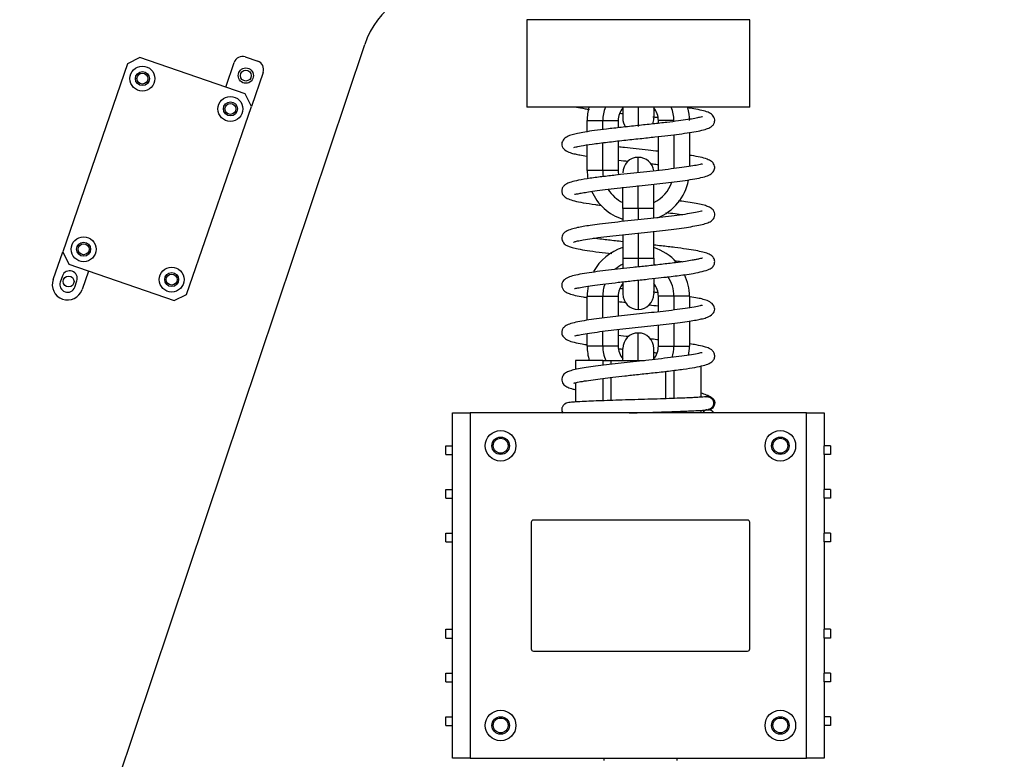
# Model space of a CAD drawing. Header units: millimetres. Extents: x 1476 to 3743, y -156 to 1447.
# Tile 39 of 70: x 3005 to 3230, y 749 to 918. Entities that reach past the tile are written whole.
import ezdxf

# ---------------------------------------------------------------- set-up
doc = ezdxf.new("R2010")
doc.units = ezdxf.units.MM
doc.dimstyles.get("Standard").update_dxf_attribs({"dimtxt": 20, "dimasz": 8, "dimexe": 3, "dimexo": 5, "dimgap": 0.09, "dimtad": 0, "dimtih": 1, "dimtoh": 1, "dimdsep": 46, "dimtxsty": 'Standard', "dimcen": 0.09, "dimadec": 0, "dimazin": 0, "dimtfac": 1, "dimtofl": 0, "dimtmove": 0, "dimatfit": 3, "dimfxl": 1, "dimtolj": 1, "dimtzin": 0, "dimarcsym": 0})

# ---------------------------------------------------------------- blocks, each defined once
blk = doc.blocks.new('*D4')
at = {"color": 0, "lineweight": -2, "transparency": 16777216}
for p, q in [((3271.46, 1048.86), (3449.96, 1048.86)), ((3446.96, 1040.86), (3446.96, 875.91)), ((3446.96, 690.77), (3446.96, 855.73)), ((3146.11, 682.77), (3449.96, 682.77))]:
    blk.add_line(p, q, dxfattribs=at)
at = {"color": 0, "lineweight": 18, "transparency": 16777216}
for points in [[(3445.62, 1040.86), (3448.29, 1040.86), (3446.96, 1048.86)], [(3445.62, 690.77), (3448.29, 690.77), (3446.96, 682.77)]]:
    blk.add_solid(points, dxfattribs=at)
at = {"layer": 'Defpoints', "color": 0, "lineweight": 18, "transparency": 16777216}
for p in [(3266.46, 1048.86), (3141.11, 682.77), (3446.96, 682.77)]:
    blk.add_point(p, dxfattribs=at)
at = {"color": 0, "lineweight": 18, "transparency": 16777216, "insert": (3446.96, 865.82), "char_height": 20, "attachment_point": 5}
blk.add_mtext('\\A1;385', dxfattribs=at)

msp = doc.modelspace()

# ---------------------------------------------------------------- linework, layer by layer
for p, q in [((3171.742, 918.122), (3120.742, 918.122)), ((3120.742, 918.122), (3120.742, 898.122)), ((3171.742, 898.122), (3171.742, 918.122)), ((3004.704, 676.996), (3083.674, 912.481)), ((3029.353, 908.039), (3014.539, 865.018)), ((3032.213, 909.434), (3029.353, 908.039)), ((3056.323, 901.132), (3032.213, 909.434)), ((3051.832, 902.679), (3053.786, 908.352)), ((3056.328, 909.592), (3059.164, 908.615)), ((3060.404, 906.073), (3057.718, 898.272)), ((3057.718, 898.272), (3056.323, 901.132)), ((3042.905, 855.251), (3057.718, 898.272)), ((3171.742, 898.122), (3120.742, 898.122)), ((3142.692, 898.122), (3142.692, 895.572)), ((3146.242, 898.121), (3146.242, 893.704)), ((3149.792, 898.122), (3149.792, 895.572)), ((3134.542, 892.49), (3134.542, 895.022)), ((3134.542, 895.022), (3138.092, 895.022)), ((3138.092, 895.022), (3141.642, 895.022)), ((3138.092, 892.979), (3138.092, 895.022)), ((3141.642, 895.022), (3141.642, 893.397)), ((3150.842, 894.404), (3150.842, 895.022)), ((3154.392, 895.022), (3150.842, 895.022)), ((3157.942, 892.284), (3157.942, 884.531)), ((3138.092, 883.622), (3138.092, 889.965)), ((3141.642, 890.381), (3141.642, 883.622)), ((3150.842, 883.622), (3150.842, 891.384)), ((3154.392, 891.801), (3154.392, 884.039)), ((3134.542, 883.622), (3134.542, 889.474)), ((3146.242, 883.189), (3146.242, 886.622)), ((3138.092, 883.622), (3134.542, 883.622)), ((3141.642, 883.622), (3138.092, 883.622)), ((3142.692, 874.922), (3142.692, 879.777)), ((3146.242, 874.922), (3146.242, 880.198)), ((3149.792, 874.922), (3149.792, 880.52)), ((3142.692, 874.922), (3142.692, 871.943)), ((3146.242, 874.922), (3142.692, 874.922)), ((3149.792, 874.922), (3146.242, 874.922)), ((3146.242, 874.922), (3146.242, 872.328)), ((3149.792, 872.714), (3149.792, 874.922)), ((3149.792, 863.522), (3149.792, 869.695)), ((3142.692, 868.925), (3142.692, 863.522)), ((3146.242, 869.311), (3146.242, 863.522)), ((3012.342, 858.636), (3014.539, 865.018)), ((3014.539, 865.018), (3015.934, 862.158)), ((3142.692, 863.522), (3142.692, 861.129)), ((3142.692, 863.522), (3146.242, 863.522)), ((3146.242, 863.522), (3149.792, 863.522)), ((3146.242, 863.522), (3146.242, 861.498)), ((3149.792, 863.522), (3149.792, 861.908)), ((3015.934, 862.158), (3040.045, 853.856)), ((3020.425, 860.612), (3018.96, 856.357)), ((3014.485, 859.484), (3013.996, 858.066)), ((3017.306, 856.927), (3017.794, 858.345)), ((3146.242, 858.476), (3146.242, 851.822)), ((3149.792, 858.836), (3149.792, 855.372)), ((3142.692, 858.082), (3142.692, 855.372)), ((3040.045, 853.856), (3042.905, 855.251)), ((3134.542, 849.349), (3134.542, 854.822)), ((3134.542, 854.822), (3138.092, 854.822)), ((3138.092, 849.838), (3138.092, 854.822)), ((3138.092, 854.822), (3141.642, 854.822)), ((3141.642, 854.822), (3141.642, 850.251)), ((3150.842, 851.259), (3150.842, 854.822)), ((3154.392, 854.822), (3150.842, 854.822)), ((3154.392, 854.822), (3154.392, 851.682)), ((3157.942, 854.822), (3154.392, 854.822)), ((3157.942, 854.822), (3157.942, 852.176)), ((3141.642, 847.236), (3141.642, 843.422)), ((3150.842, 843.422), (3150.842, 848.24)), ((3154.392, 848.657), (3154.392, 843.422)), ((3157.942, 849.143), (3157.942, 843.422)), ((3134.542, 843.422), (3134.542, 846.318)), ((3138.092, 843.422), (3138.092, 846.817)), ((3146.242, 840.122), (3146.242, 846.422)), ((3138.092, 843.422), (3134.542, 843.422)), ((3141.642, 843.422), (3138.092, 843.422)), ((3142.692, 840.122), (3142.692, 842.872)), ((3149.792, 840.386), (3149.792, 842.872)), ((3150.842, 843.422), (3154.392, 843.422)), ((3154.392, 843.422), (3157.942, 843.422)), ((3138.092, 840.122), (3131.842, 840.122)), ((3131.842, 840.122), (3131.842, 838.039)), ((3138.092, 840.122), (3139.992, 840.122)), ((3138.092, 840.122), (3138.092, 839.052)), ((3139.992, 840.122), (3147.668, 840.122)), ((3139.992, 840.122), (3139.992, 839.281)), ((3160.642, 831.742), (3160.642, 838.886)), ((3138.092, 836.033), (3138.092, 830.924)), ((3139.992, 836.262), (3139.992, 830.989)), ((3152.492, 837.645), (3152.492, 831.384)), ((3154.392, 837.877), (3154.392, 831.451)), ((3131.842, 835.046), (3131.842, 830.637)), ((3103.742, 828.122), (3107.742, 828.122)), ((3103.742, 820.622), (3103.742, 828.122)), ((3184.742, 828.122), (3107.742, 828.122)), ((3107.742, 828.122), (3107.742, 749.122)), ((3152.492, 828.383), (3152.492, 828.122)), ((3154.392, 828.449), (3154.392, 828.122)), ((3160.642, 828.122), (3160.642, 828.74)), ((3184.742, 828.122), (3188.742, 828.122)), ((3184.742, 749.122), (3184.742, 828.122)), ((3188.742, 828.122), (3188.742, 820.622)), ((3102.242, 820.622), (3103.742, 820.622)), ((3102.242, 818.622), (3102.242, 820.622)), ((3103.742, 818.622), (3103.742, 820.622)), ((3190.242, 820.622), (3188.742, 820.622)), ((3188.742, 818.622), (3188.742, 820.622)), ((3190.242, 820.622), (3190.242, 818.622)), ((3102.242, 818.622), (3103.742, 818.622)), ((3103.742, 810.622), (3103.742, 818.622)), ((3190.242, 818.622), (3188.742, 818.622)), ((3188.742, 818.622), (3188.742, 810.622)), ((3102.242, 810.622), (3103.742, 810.622)), ((3102.242, 808.622), (3102.242, 810.622)), ((3103.742, 808.622), (3103.742, 810.622)), ((3190.242, 810.622), (3188.742, 810.622)), ((3188.742, 808.622), (3188.742, 810.622)), ((3190.242, 810.622), (3190.242, 808.622)), ((3102.242, 808.622), (3103.742, 808.622)), ((3103.742, 800.622), (3103.742, 808.622)), ((3190.242, 808.622), (3188.742, 808.622)), ((3188.742, 808.622), (3188.742, 800.622)), ((3121.742, 803.122), (3121.742, 774.122)), ((3171.242, 803.622), (3122.242, 803.622)), ((3171.742, 774.122), (3171.742, 803.122)), ((3102.242, 800.622), (3103.742, 800.622)), ((3102.242, 798.622), (3102.242, 800.622)), ((3103.742, 798.622), (3103.742, 800.622)), ((3190.242, 800.622), (3188.742, 800.622)), ((3188.742, 798.622), (3188.742, 800.622)), ((3190.242, 800.622), (3190.242, 798.622)), ((3102.242, 798.622), (3103.742, 798.622)), ((3103.742, 778.622), (3103.742, 798.622)), ((3190.242, 798.622), (3188.742, 798.622)), ((3188.742, 798.622), (3188.742, 778.622)), ((3102.242, 778.622), (3103.742, 778.622)), ((3102.242, 776.622), (3102.242, 778.622)), ((3103.742, 776.622), (3103.742, 778.622)), ((3190.242, 778.622), (3188.742, 778.622)), ((3188.742, 776.622), (3188.742, 778.622)), ((3190.242, 778.622), (3190.242, 776.622)), ((3102.242, 776.622), (3103.742, 776.622)), ((3103.742, 768.622), (3103.742, 776.622)), ((3190.242, 776.622), (3188.742, 776.622)), ((3188.742, 776.622), (3188.742, 768.622)), ((3122.242, 773.622), (3171.242, 773.622)), ((3102.242, 768.622), (3103.742, 768.622)), ((3102.242, 766.622), (3102.242, 768.622)), ((3103.742, 766.622), (3103.742, 768.622)), ((3190.242, 768.622), (3188.742, 768.622)), ((3188.742, 766.622), (3188.742, 768.622)), ((3190.242, 768.622), (3190.242, 766.622)), ((3102.242, 766.622), (3103.742, 766.622)), ((3103.742, 758.622), (3103.742, 766.622)), ((3190.242, 766.622), (3188.742, 766.622)), ((3188.742, 766.622), (3188.742, 758.622)), ((3102.242, 758.622), (3103.742, 758.622)), ((3102.242, 756.622), (3102.242, 758.622)), ((3103.742, 756.622), (3103.742, 758.622)), ((3190.242, 758.622), (3188.742, 758.622)), ((3188.742, 758.622), (3188.742, 756.622)), ((3190.242, 758.622), (3190.242, 756.622)), ((3102.242, 756.622), (3103.742, 756.622)), ((3103.742, 749.122), (3103.742, 756.622)), ((3190.242, 756.622), (3188.742, 756.622)), ((3188.742, 756.622), (3188.742, 749.122)), ((3107.742, 749.122), (3103.742, 749.122)), ((3107.742, 749.122), (3184.742, 749.122)), ((3138.342, 749.122), (3138.342, 748.622)), ((3155.142, 748.622), (3155.142, 749.122)), ((3188.742, 749.122), (3184.742, 749.122))]:
    msp.add_line(p, q)
at = {"lineweight": 18}
msp.add_line((3125.164, 828.122), (3171.391, 828.122), dxfattribs=at)
for centre, radius in [((3032.782, 904.637), 2.85), ((3032.782, 904.637), 1.6), ((3032.782, 904.637), 1.25), ((3056.444, 905.321), 1.75), ((3056.444, 905.321), 1.25), ((3052.922, 897.703), 2.85), ((3052.922, 897.703), 1.6), ((3052.922, 897.703), 1.25), ((3019.336, 865.588), 2.85), ((3019.336, 865.588), 1.6), ((3019.336, 865.588), 1.25), ((3039.476, 858.653), 2.85), ((3015.895, 858.206), 1.25), ((3039.476, 858.653), 1.6), ((3039.476, 858.653), 1.25), ((3114.742, 820.622), 3.5), ((3114.742, 820.622), 2), ((3114.742, 820.622), 1.7), ((3178.742, 820.622), 3.5), ((3178.742, 820.622), 2), ((3178.742, 820.622), 1.7), ((3114.742, 756.622), 3.5), ((3178.742, 756.622), 3.5), ((3114.742, 756.622), 2), ((3114.742, 756.622), 1.7), ((3178.742, 756.622), 2), ((3178.742, 756.622), 1.7)]:
    msp.add_circle(centre, radius)
for centre, radius, start, end in [((3102.636, 906.122), 20, 90, 161.461), ((3055.677, 907.701), 2, 71, 161), ((3058.513, 906.724), 2, 341, 71), ((3146.242, 895.022), 11.7, 164.63531, 180), ((3146.242, 895.022), 8.15, 157.64344, 180), ((3146.242, 895.022), 4.6, 140.50969, 180), ((3146.242, 895.022), 4.6, 0, 39.49031), ((3146.242, 895.022), 8.15, 0, 22.35656), ((3146.242, 895.022), 11.7, 0, 14.64469), ((3146.242, 895.572), 3.55, 180, 214.72031), ((3146.242, 895.572), 3.55, 337.94579, 0), ((3146.242, 883.072), 3.55, 90, 180), ((3146.242, 883.072), 3.55, 6.9328, 90), ((3146.242, 883.622), 11.7, 180, 189.32062), ((3146.242, 883.622), 8.15, 180, 189.98719), ((3146.242, 883.622), 4.6, 180, 192.61968), ((3146.242, 883.622), 8.15, 295.82156, 340.69219), ((3146.242, 883.622), 11.7, 292.01906, 349.00312), ((3146.242, 883.622), 11.7, 203.84718, 252.3375), ((3146.242, 883.622), 8.15, 212.32969, 244.17844), ((3146.242, 854.822), 11.7, 107.6625, 151.155), ((3146.242, 854.822), 11.7, 41.40562, 72.3375), ((3016.139, 858.915), 1.75, 341, 161), ((3146.242, 854.822), 8.15, 115.82156, 130.19625), ((3146.242, 854.822), 8.15, 62.02406, 64.17844), ((3015.651, 857.496), 3.5, 161, 341), ((3146.242, 854.822), 8.15, 0, 33.6825), ((3146.242, 854.822), 11.7, 0, 25.33219), ((3015.651, 857.496), 1.75, 161, 341), ((3146.242, 854.822), 11.7, 168.1425, 180), ((3146.242, 854.822), 8.15, 159.38719, 180), ((3146.242, 854.822), 4.6, 140.50969, 180), ((3146.242, 854.822), 4.6, 0, 39.49031), ((3146.242, 855.372), 3.55, 180, 270), ((3146.242, 855.372), 3.55, 270, 0), ((3146.242, 842.872), 3.55, 90, 180), ((3146.242, 842.872), 3.55, 0, 90), ((3146.242, 843.422), 11.7, 180, 196.38281), ((3146.242, 843.422), 8.15, 180, 203.88656), ((3146.242, 843.422), 4.6, 180, 219.49031), ((3146.242, 843.422), 4.6, 320.50969, 0), ((3146.242, 843.422), 8.15, 341.27438, 0), ((3146.242, 843.422), 11.7, 349.425, 0), ((3122.242, 803.122), 0.5, 90, 180), ((3171.242, 803.122), 0.5, 0, 90), ((3122.242, 774.122), 0.5, 180, 270), ((3171.242, 774.122), 0.5, 270, 0)]:
    msp.add_arc(centre, radius, start, end)
for points, knots in [([(3131.502, 888.909), (3131.506, 888.907), (3131.554, 888.908), (3131.899, 888.993), (3133.161, 889.272), (3135.605, 889.663), (3139.009, 890.092), (3142.801, 890.515), (3146.54, 890.914), (3149.983, 891.284), (3153.017, 891.627), (3155.667, 891.953), (3157.998, 892.281), (3159.995, 892.63), (3161.535, 892.993), (3162.555, 893.377), (3163.173, 893.766), (3163.658, 894.427), (3163.815, 895.372), (3163.24, 896.411), (3162.183, 896.979), (3160.809, 897.379), (3159.237, 897.682), (3158.003, 897.879), (3157.495, 897.955)], [0, 0, 0, 0, 0.0051232, 0.0427304, 0.095545, 0.1633868, 0.2329438, 0.2980556, 0.3585565, 0.4142972, 0.4651486, 0.5132206, 0.5614086, 0.609877, 0.658764, 0.703263, 0.7362817, 0.7582818, 0.7851161, 0.8228194, 0.8659467, 0.9144097, 0.9667246, 1, 1, 1, 1]), ([(3132.125, 898.119), (3132.703, 897.991), (3133.641, 897.814), (3134.704, 897.647), (3135.038, 897.597)], [0, 0, 0, 0, 0.6947853, 1, 1, 1, 1]), ([(3142.017, 896.731), (3142.053, 896.727), (3142.275, 896.702), (3142.499, 896.677), (3142.687, 896.657)], [0, 0, 0, 0, 0.1608068, 1, 1, 1, 1]), ([(3160.921, 895.854), (3160.906, 895.871), (3160.796, 895.869), (3160.321, 895.765), (3159.223, 895.531), (3157.55, 895.246), (3155.4, 894.943), (3152.721, 894.612), (3149.556, 894.255), (3146.008, 893.874), (3142.381, 893.485), (3139.043, 893.107), (3136.252, 892.754), (3134.049, 892.429), (3132.366, 892.119), (3131.065, 891.818), (3129.856, 891.352), (3128.884, 890.586), (3128.588, 889.306), (3129.319, 888.295), (3130.526, 887.709), (3131.754, 887.386), (3132.912, 887.155), (3133.907, 886.987), (3134.498, 886.895), (3134.536, 886.889)], [0, 0, 0, 0, 0.0213832, 0.0612932, 0.102937, 0.1465346, 0.1936248, 0.2444111, 0.2988997, 0.357092, 0.4185305, 0.4767752, 0.529765, 0.5775198, 0.6200328, 0.6582013, 0.6982748, 0.7418818, 0.789955, 0.8421512, 0.8892035, 0.9257443, 0.9590108, 0.9974218, 1, 1, 1, 1]), ([(3150.849, 888.003), (3150.071, 888.09), (3147.508, 888.37), (3144.332, 888.706), (3142.104, 888.953), (3141.629, 889.006)], [0, 0, 0, 0, 0.2602326, 0.8398989, 1, 1, 1, 1]), ([(3131.637, 878.221), (3131.668, 878.182), (3131.838, 878.171), (3132.407, 878.287), (3133.462, 878.501), (3134.891, 878.741), (3136.841, 879.021), (3139.303, 879.33), (3142.09, 879.648), (3144.968, 879.96), (3147.802, 880.263), (3150.556, 880.562), (3153.232, 880.867), (3155.811, 881.186), (3158.205, 881.527), (3160.181, 881.872), (3161.726, 882.247), (3162.942, 882.761), (3163.681, 883.627), (3163.779, 884.516), (3163.437, 885.342), (3162.935, 885.77), (3161.985, 886.247), (3160.481, 886.654), (3159.009, 886.932), (3158.129, 887.074), (3157.972, 887.099)], [0, 0, 0, 0, 0.0328542, 0.07095, 0.1048365, 0.142361, 0.1858745, 0.2350113, 0.2844507, 0.3323802, 0.3787877, 0.4237702, 0.46995, 0.5185003, 0.5694968, 0.6229394, 0.6740646, 0.7206508, 0.76229, 0.7903936, 0.8098654, 0.8417873, 0.8874874, 0.9393389, 0.9893524, 1, 1, 1, 1]), ([(3141.649, 885.987), (3141.674, 885.984), (3142.442, 885.898), (3143.224, 885.812), (3143.988, 885.73)], [0, 0, 0, 0, 0.0328018, 1, 1, 1, 1]), ([(3160.957, 885.106), (3160.925, 885.128), (3160.62, 885.027), (3159.573, 884.801), (3157.872, 884.508), (3155.688, 884.195), (3153.139, 883.876), (3150.36, 883.558), (3147.429, 883.24), (3144.418, 882.919), (3141.324, 882.582), (3138.168, 882.216), (3135.088, 881.811), (3132.589, 881.403), (3130.921, 881.014), (3129.99, 880.674), (3129.366, 880.289), (3128.896, 879.737), (3128.672, 878.977), (3128.837, 878.16), (3129.326, 877.58), (3130.236, 877.051), (3131.643, 876.623), (3133.664, 876.223), (3135.779, 875.912), (3137.223, 875.725), (3137.645, 875.672)], [0, 0, 0, 0, 0.0356642, 0.0829722, 0.1298833, 0.1762109, 0.2219872, 0.2677196, 0.3134322, 0.3591166, 0.4063082, 0.4584763, 0.5158541, 0.5778596, 0.630827, 0.6694162, 0.6937033, 0.7125083, 0.7309359, 0.7528856, 0.7845987, 0.8237403, 0.8688511, 0.9199583, 0.9772183, 1, 1, 1, 1]), ([(3149.029, 885.186), (3149.431, 885.142), (3150.044, 885.075), (3150.648, 885.007), (3150.858, 884.983)], [0, 0, 0, 0, 0.6496544, 1, 1, 1, 1]), ([(3131.42, 867.236), (3131.43, 867.221), (3131.612, 867.299), (3132.334, 867.49), (3133.656, 867.758), (3135.673, 868.078), (3138.236, 868.417), (3141.083, 868.751), (3144.003, 869.071), (3146.908, 869.382), (3149.748, 869.688), (3152.476, 869.993), (3155.021, 870.299), (3158.01, 870.701), (3160.451, 871.115), (3162.186, 871.644), (3163.101, 872.113), (3163.666, 872.819), (3163.768, 873.67), (3163.466, 874.594), (3162.73, 875.159), (3161.595, 875.624), (3159.665, 876.055), (3157.283, 876.423), (3155.972, 876.601), (3155.412, 876.673)], [0, 0, 0, 0, 0.0244522, 0.0600137, 0.1024078, 0.1516374, 0.2028246, 0.2518574, 0.2986966, 0.3435388, 0.3880345, 0.4325211, 0.4770091, 0.5214616, 0.6082656, 0.6510412, 0.692689, 0.7304874, 0.7482186, 0.7657915, 0.8014213, 0.8393895, 0.9229387, 0.968426, 1, 1, 1, 1]), ([(3160.882, 874.288), (3160.882, 874.289), (3160.846, 874.337), (3160.459, 874.215), (3159.003, 873.908), (3156.966, 873.586), (3154.534, 873.26), (3151.879, 872.944), (3149.062, 872.631), (3146.113, 872.314), (3143.064, 871.987), (3140.087, 871.656), (3137.448, 871.338), (3135.315, 871.051), (3133.66, 870.793), (3132.216, 870.528), (3130.801, 870.165), (3129.669, 869.716), (3128.951, 869.095), (3128.696, 868.302), (3128.784, 867.414), (3129.491, 866.597), (3130.254, 866.257), (3131.138, 865.967), (3132.527, 865.651), (3134.545, 865.302), (3137.147, 864.942), (3139.184, 864.697), (3140.197, 864.58)], [0, 0, 0, 0, 0.0006289, 0.0418059, 0.0906705, 0.1386136, 0.1845222, 0.2282658, 0.2707462, 0.3145355, 0.3597719, 0.4064604, 0.4519313, 0.4913875, 0.5247266, 0.556165, 0.5935812, 0.6373707, 0.6802801, 0.7000514, 0.7186149, 0.7513393, 0.7804477, 0.8132717, 0.8527861, 0.8989335, 0.9516871, 1, 1, 1, 1]), ([(3152.507, 874.009), (3153.263, 873.92), (3154.641, 873.753), (3155.873, 873.589), (3156.415, 873.513)], [0, 0, 0, 0, 0.5292393, 1, 1, 1, 1]), ([(3142.661, 867.32), (3142.102, 867.382), (3140.446, 867.566), (3138.161, 867.835), (3136.603, 868.039), (3136.003, 868.122)], [0, 0, 0, 0, 0.2261521, 0.6794048, 1, 1, 1, 1]), ([(3131.611, 856.617), (3131.644, 856.598), (3131.85, 856.64), (3132.622, 856.782), (3134.152, 857.056), (3136.245, 857.369), (3138.784, 857.696), (3141.632, 858.026), (3144.718, 858.363), (3147.856, 858.698), (3150.751, 859.012), (3153.164, 859.289), (3155.137, 859.531), (3157.017, 859.783), (3159.042, 860.101), (3161.023, 860.503), (3162.432, 860.966), (3163.277, 861.452), (3163.817, 862.438), (3163.613, 863.554), (3163.042, 864.148), (3162.18, 864.62), (3161.042, 864.952), (3159.426, 865.292), (3157.271, 865.641), (3154.619, 865.996), (3152.047, 866.299), (3150.382, 866.484), (3149.802, 866.548)], [0, 0, 0, 0, 0.0222105, 0.0651937, 0.1083302, 0.1514155, 0.1945615, 0.2384457, 0.2830885, 0.3284773, 0.3717238, 0.4083287, 0.4382061, 0.4677494, 0.5064328, 0.5546532, 0.6061583, 0.6454452, 0.6722467, 0.6957472, 0.7235341, 0.7564978, 0.7948187, 0.8366151, 0.8805142, 0.92653, 0.9746888, 1, 1, 1, 1]), ([(3160.932, 863.517), (3160.913, 863.547), (3160.734, 863.493), (3160.26, 863.404), (3159.518, 863.239), (3158.444, 863.039), (3156.931, 862.798), (3154.623, 862.484), (3151.634, 862.128), (3148.333, 861.765), (3145.141, 861.424), (3142.16, 861.102), (3139.373, 860.787), (3136.754, 860.465), (3134.356, 860.126), (3132.344, 859.776), (3130.83, 859.42), (3129.582, 858.922), (3128.799, 858.042), (3128.652, 857.153), (3129.063, 856.223), (3129.624, 855.78), (3130.452, 855.386), (3131.748, 855.033), (3133.238, 854.74), (3134.251, 854.576), (3134.575, 854.525)], [0, 0, 0, 0, 0.0308572, 0.065977, 0.0945552, 0.1203898, 0.1572671, 0.2063766, 0.2647076, 0.3205004, 0.3725579, 0.420843, 0.4680443, 0.5168755, 0.5674194, 0.6197635, 0.6711178, 0.7169364, 0.7574994, 0.7890075, 0.8107375, 0.8392692, 0.8795147, 0.9287043, 0.9780105, 1, 1, 1, 1]), ([(3154.542, 862.976), (3155.066, 862.91), (3155.69, 862.828), (3156.277, 862.746), (3156.389, 862.73)], [0, 0, 0, 0, 0.8057709, 1, 1, 1, 1]), ([(3142.677, 856.533), (3142.532, 856.549), (3142.32, 856.572), (3142.109, 856.596), (3142.042, 856.603)], [0, 0, 0, 0, 0.6808014, 1, 1, 1, 1]), ([(3131.639, 845.832), (3131.68, 845.795), (3131.972, 845.831), (3133.118, 846.089), (3135.004, 846.408), (3137.329, 846.729), (3139.936, 847.047), (3142.692, 847.357), (3145.53, 847.663), (3148.402, 847.97), (3151.255, 848.283), (3153.968, 848.597), (3156.366, 848.904), (3158.318, 849.191), (3159.825, 849.454), (3160.964, 849.696), (3162.193, 850.033), (3163.384, 850.761), (3163.876, 851.801), (3163.461, 852.966), (3162.366, 853.741), (3161.127, 854.145), (3159.792, 854.435), (3158.654, 854.633), (3157.983, 854.739), (3157.947, 854.744)], [0, 0, 0, 0, 0.0421478, 0.0902255, 0.1420137, 0.1929283, 0.2423194, 0.2901294, 0.3368455, 0.3841653, 0.4322358, 0.4810784, 0.5292058, 0.5729519, 0.6121155, 0.6470165, 0.6859741, 0.7335977, 0.7836662, 0.8310085, 0.8747521, 0.9146867, 0.9536014, 0.9974864, 1, 1, 1, 1]), ([(3160.945, 852.756), (3160.927, 852.776), (3160.758, 852.759), (3159.879, 852.513), (3158.099, 852.188), (3155.837, 851.858), (3153.293, 851.537), (3150.625, 851.231), (3147.902, 850.934), (3144.231, 850.541), (3140.536, 850.14), (3137.203, 849.736), (3134.869, 849.417), (3132.788, 849.069), (3131.084, 848.684), (3129.924, 848.268), (3129.258, 847.84), (3128.795, 847.206), (3128.671, 846.185), (3129.092, 845.43), (3130.116, 844.7), (3131.574, 844.274), (3133.069, 843.979), (3134.2, 843.795), (3134.615, 843.732)], [0, 0, 0, 0, 0.0297763, 0.0770691, 0.1294985, 0.1810792, 0.2303879, 0.2773801, 0.3221994, 0.3670317, 0.4583721, 0.5052553, 0.5531847, 0.6024686, 0.6533218, 0.7032885, 0.7410695, 0.7653992, 0.7874216, 0.8240065, 0.8690514, 0.9182531, 0.9715171, 1, 1, 1, 1]), ([(3150.849, 844.86), (3150.734, 844.872), (3150.111, 844.942), (3149.478, 845.011), (3148.959, 845.068)], [0, 0, 0, 0, 0.1849738, 1, 1, 1, 1]), ([(3131.528, 834.98), (3131.542, 834.978), (3131.658, 835.011), (3132.273, 835.145), (3133.769, 835.429), (3135.774, 835.731), (3138.018, 836.029), (3140.48, 836.323), (3143.223, 836.63), (3146.353, 836.966), (3149.78, 837.334), (3153.319, 837.732), (3156.551, 838.138), (3159.186, 838.544), (3161.114, 838.956), (3162.435, 839.405), (3163.221, 839.922), (3163.661, 840.46), (3163.779, 841.413), (3163.464, 842.14), (3162.982, 842.62), (3162.355, 842.97), (3161.291, 843.332), (3159.801, 843.653), (3158.535, 843.865), (3158.023, 843.945)], [0, 0, 0, 0, 0.0128509, 0.0631523, 0.1182836, 0.1688479, 0.2145198, 0.2571219, 0.3037591, 0.3550754, 0.4111121, 0.4719147, 0.5365704, 0.5965877, 0.6501431, 0.6973111, 0.7379741, 0.7700927, 0.7924838, 0.8126061, 0.8333973, 0.8623441, 0.9060539, 0.9643796, 1, 1, 1, 1]), ([(3160.828, 841.896), (3160.801, 841.924), (3160.611, 841.884), (3159.757, 841.703), (3157.955, 841.369), (3155.645, 841.044), (3152.989, 840.714), (3150.151, 840.393), (3147.256, 840.079), (3144.386, 839.772), (3141.589, 839.468), (3138.911, 839.161), (3136.427, 838.849), (3133.592, 838.441), (3131.437, 838.039), (3130.027, 837.537), (3129.233, 837.11), (3128.669, 836.143), (3128.767, 835.262), (3129.141, 834.571), (3129.848, 834.071), (3130.734, 833.745), (3131.44, 833.558), (3131.706, 833.494)], [0, 0, 0, 0, 0.0281395, 0.0804573, 0.1390429, 0.196403, 0.252123, 0.3061118, 0.3582838, 0.4088153, 0.4594197, 0.510455, 0.5619529, 0.6139451, 0.7121294, 0.7568943, 0.7985585, 0.8376074, 0.8580248, 0.8793602, 0.9249713, 0.9736762, 1, 1, 1, 1]), ([(3161.726, 831.849), (3161.568, 831.821), (3161.099, 831.769), (3159.981, 831.693), (3158.725, 831.626), (3157.182, 831.556), (3155.214, 831.478), (3152.671, 831.389), (3149.887, 831.299), (3146.955, 831.209), (3143.994, 831.118), (3141.106, 831.027), (3138.391, 830.937), (3135.928, 830.846), (3133.766, 830.753), (3131.899, 830.651), (3130.726, 830.555), (3129.672, 830.42), (3129.02, 829.854), (3128.818, 829.447), (3128.74, 829.157), (3128.724, 828.819), (3128.785, 828.445), (3128.899, 828.223), (3129.009, 828.113)], [0, 0, 0, 0, 0.0615347, 0.1151135, 0.1606649, 0.1980816, 0.2562483, 0.31436, 0.3738444, 0.4334569, 0.4930715, 0.5526886, 0.6123117, 0.6719491, 0.7320523, 0.7965848, 0.8656069, 0.9271981, 0.9530045, 0.9625689, 0.9699711, 0.9762283, 0.9840975, 1, 1, 1, 1]), ([(3163.729, 830.384), (3163.723, 830.694), (3163.484, 831.241), (3162.54, 831.962), (3161.517, 832.394), (3160.868, 832.588), (3160.657, 832.646)], [0, 0, 0, 0, 0.3457822, 0.6424492, 0.8875907, 1, 1, 1, 1]), ([(3162.253, 831.843), (3162.253, 831.848), (3162.095, 831.879), (3161.909, 831.865), (3161.726, 831.849)], [0, 0, 0, 0, 0.3545448, 1, 1, 1, 1]), ([(3161.968, 828.851), (3161.99, 828.848), (3162.086, 828.833), (3162.255, 828.825), (3162.479, 828.852), (3162.763, 828.921), (3163.069, 829.078), (3163.355, 829.337), (3163.558, 829.625), (3163.698, 829.983), (3163.73, 830.242), (3163.729, 830.379)], [0, 0, 0, 0, 0.0427731, 0.1698421, 0.2323922, 0.2991796, 0.472668, 0.5847607, 0.7122776, 0.852187, 1, 1, 1, 1]), ([(3144.156, 828.122), (3144.77, 828.141), (3146.364, 828.189), (3148.854, 828.266), (3151.51, 828.349), (3154.091, 828.436), (3156.295, 828.517), (3158.248, 828.6), (3159.901, 828.684), (3161.381, 828.783), (3162.02, 828.855), (3162.246, 828.894)], [0, 0, 0, 0, 0.075642, 0.1924439, 0.3046444, 0.4083727, 0.5359487, 0.6256316, 0.7327687, 0.8575229, 1, 1, 1, 1]), ([(3161.897, 828.834), (3161.895, 828.833), (3161.832, 828.819), (3161.721, 828.785), (3161.568, 828.721), (3161.435, 828.647), (3161.309, 828.559), (3161.221, 828.484), (3161.166, 828.429), (3161.139, 828.401), (3161.112, 828.373), (3161.086, 828.343), (3161.062, 828.313), (3161.038, 828.283), (3161.014, 828.252), (3160.992, 828.22), (3160.971, 828.188), (3160.95, 828.155), (3160.937, 828.133), (3160.93, 828.122)], [0, 0, 0, 0, 0.0040404, 0.1571834, 0.2816742, 0.4049598, 0.5283538, 0.6531667, 0.6850785, 0.7168499, 0.7485018, 0.7800555, 0.8115325, 0.8429544, 0.8743429, 0.9057199, 0.9371073, 0.9685267, 1, 1, 1, 1]), ([(3163.528, 828.122), (3163.525, 828.127), (3163.518, 828.139), (3163.508, 828.155), (3163.498, 828.172), (3163.487, 828.189), (3163.476, 828.205), (3163.465, 828.221), (3163.454, 828.238), (3163.443, 828.254), (3163.431, 828.269), (3163.419, 828.285), (3163.407, 828.301), (3163.394, 828.316), (3163.382, 828.332), (3163.369, 828.347), (3163.356, 828.362), (3163.342, 828.377), (3163.329, 828.391), (3163.284, 828.439), (3163.206, 828.514), (3163.084, 828.607), (3162.954, 828.687), (3162.805, 828.759), (3162.638, 828.818), (3162.454, 828.858), (3162.328, 828.869), (3162.265, 828.87), (3162.265, 828.87)], [0, 0, 0, 0, 0.0128255, 0.0256488, 0.0384724, 0.0512986, 0.0641295, 0.0769676, 0.0898151, 0.1026743, 0.1155475, 0.128437, 0.1413449, 0.1542737, 0.1672254, 0.1802025, 0.193207, 0.2062411, 0.2193072, 0.2324073, 0.3326123, 0.4318472, 0.5311693, 0.6316336, 0.754596, 0.8767275, 0.9999951, 1, 1, 1, 1]), ([(3163.482, 828.124), (3163.435, 828.207), (3163.154, 828.653), (3162.708, 828.811), (3162.375, 828.887)], [0, 0, 0, 0, 0.1753826, 1, 1, 1, 1])]:
    msp.add_open_spline(points, degree=3, knots=knots)
for points in [[(3149.553, 895.914), (3149.943, 895.872), (3150.33, 895.829), (3150.712, 895.786)], [(3150.694, 855.663), (3150.354, 855.701), (3150.011, 855.739), (3149.666, 855.777)], [(3141.622, 853.632), (3142.181, 853.569), (3142.75, 853.507), (3143.324, 853.444)], [(3148.71, 852.864), (3149.439, 852.785), (3150.159, 852.706), (3150.863, 852.627)], [(3144.061, 845.596), (3143.239, 845.685), (3142.428, 845.774), (3141.636, 845.863)], [(3141.744, 842.832), (3142.068, 842.796), (3142.396, 842.76), (3142.725, 842.724)], [(3149.795, 841.959), (3150.058, 841.93), (3150.319, 841.901), (3150.578, 841.872)]]:
    msp.add_open_spline(points, degree=3)
for points, weights, knots in [([(3161.719, 831.848), (3161.724, 831.848), (3161.729, 831.849), (3161.733, 831.85), (3162.253, 831.937), (3162.981, 831.79), (3163.355, 831.138), (3163.53, 830.095), (3163.391, 829.362), (3162.758, 828.984), (3162.245, 828.894)], [0.585769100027, 0.585777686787, 0.585783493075, 0.585786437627, 0.585786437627, 0.552284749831, 0.585786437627, 0.585786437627, 0.552627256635, 0.585276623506, 0.585781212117], [0, 0, 0, 0, 0, 0.0046776, 0.0046776, 0.0046776, 0.5036173, 0.5036173, 0.5036173, 1, 1, 1, 1, 1]), ([(3162.175, 831.862), (3162.688, 831.881), (3163.319, 831.663), (3163.635, 831.082), (3163.718, 830.556), (3163.724, 830.506), (3163.728, 830.455), (3163.729, 830.403)], [0.584607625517, 0.578732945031, 0.557649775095, 0.585786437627, 0.585786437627, 0.585492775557, 0.584987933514, 0.584338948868], [0, 0, 0, 0, 0, 0.907308, 0.907308, 0.907308, 1, 1, 1, 1, 1])]:
    msp.add_rational_spline(points, weights, degree=4, knots=knots)

# ---------------------------------------------------------------- dimensions: what is measured, and where the dimension line sits
dim = msp.add_linear_dim(base=(3446.957, 682.769), p1=(3266.464, 1048.862), p2=(3141.113, 682.769), angle=90, text='385', dimstyle='Standard', dxfattribs=at)
dim.commit()
dim.dimension.update_dxf_attribs({"geometry": '*D4', "text_midpoint": (3446.957, 865.815)})

doc.saveas('drawing.dxf')
